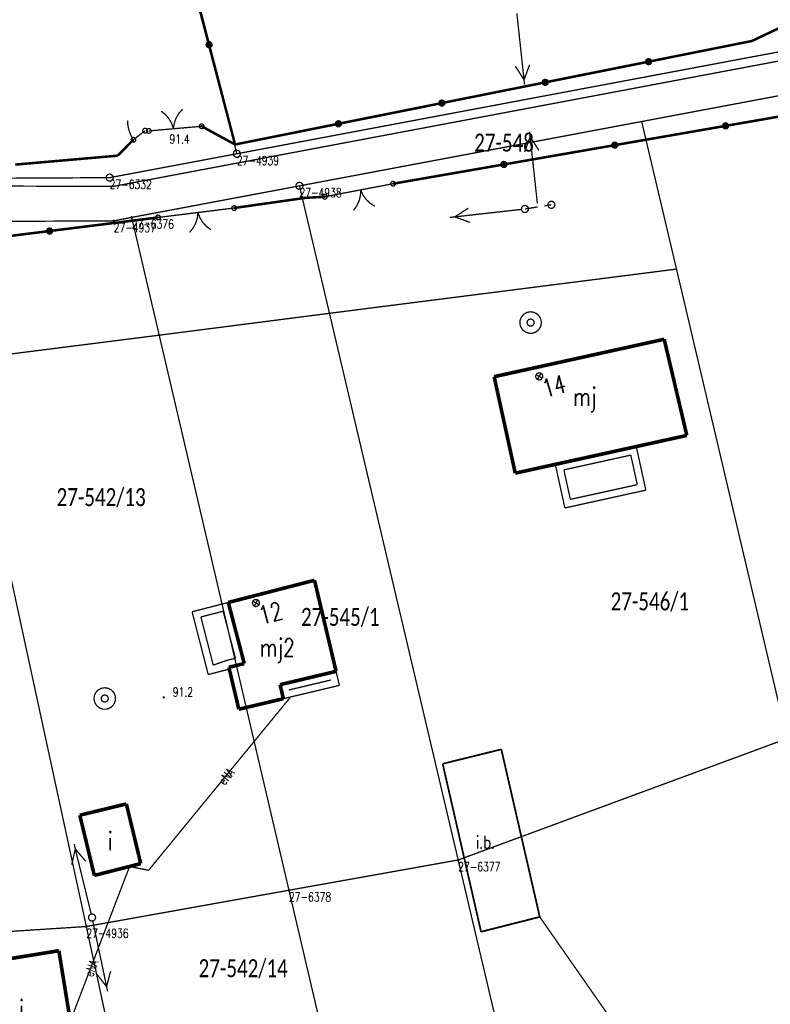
# Model space of a CAD drawing. Header units: metres. Extents: x 7542868 to 7543897, y 5828496 to 5830561.
# Tile 113 of 122: x 7543339 to 7543391, y 5830287 to 5830355. Entities that reach past the tile are written whole.
import ezdxf
from ezdxf.enums import TextEntityAlignment as Align

# ---------------------------------------------------------------- set-up
doc = ezdxf.new("R2010")
doc.units = ezdxf.units.M
doc.header["$MEASUREMENT"] = 0
for name, color, linetype in [('ADRESY_EADTD_T_0', 7, 'Continuous'), ('ADRESY_EAPADR_T_0', 7, 'Continuous'), ('BDOT500_BUIB_E_T_6', 7, 'Continuous'), ('BDOT500_BUIB_L_10', 7, 'Continuous'), ('BDOT500_KTOK_L_1', 7, 'Continuous'), ('BDOT500_KTOK_L_3', 7, 'Continuous'), ('BDOT500_KTOK_L_4', 7, 'Continuous'), ('BDOT500_RTPW_T_0', 7, 'Continuous'), ('BUDYNKI_EGBB_E_T_0', 7, 'Continuous'), ('BUDYNKI_EGBB_L_0', 7, 'Continuous'), ('BUDYNKI_EGBE_L_0', 7, 'Continuous'), ('GESUT_SUPE_E_T_3', 7, 'Continuous'), ('GESUT_SUPE_L_3', 7, 'Continuous'), ('GESUT_SUPP_L_6', 7, 'Continuous'), ('GESUT_SUSM_L_4', 7, 'Continuous'), ('GESUT_SUSM_T_3', 7, 'Continuous'), ('GESUT_SUUW_T_1', 7, 'Continuous'), ('GLOWNA_BAZA_DZIALKI', 7, 'Continuous'), ('GLOWNA_BAZA_NUMERY_PUNKTOW', 7, 'Continuous'), ('GLOWNA_BAZA_PUNKTY', 7, 'Continuous'), ('SZUMIN_511-1_DROGA_POM_UZUPEL__', 7, 'Continuous')]:
    doc.layers.add(name, color=color, linetype=linetype)
doc.layers.add('Numery_dzialek', color=7, linetype='Continuous', lineweight=13)
doc.styles.add('Legend', font='calibri.ttf')
doc.styles.add('STYL_ARIAL', font='simplex', dxfattribs={"width": 0.75, "oblique": 0.1})

msp = doc.modelspace()

# ---------------------------------------------------------------- linework, layer by layer
at = {"layer": 'ADRESY_EAPADR_T_0', "color": 7, "const_width": 0.09}
for points in [[(7543375.2115, 5830330.8891), (7543375.3523, 5830330.8875), (7543375.4699, 5830330.81), (7543375.527, 5830330.6812), (7543375.5053, 5830330.542), (7543375.4118, 5830330.4366), (7543375.2762, 5830330.3985), (7543375.1415, 5830330.4397), (7543375.0505, 5830330.5473), (7543375.0321, 5830330.6869), (7543375.0921, 5830330.8144), (7543375.2115, 5830330.8891)], [(7543375.4971, 5830330.5261), (7543375.0611, 5830330.7708)], [(7543375.1568, 5830330.4305), (7543375.4014, 5830330.8665)], [(7543355.5312, 5830315.1505), (7543355.672, 5830315.1471), (7543355.7886, 5830315.068), (7543355.844, 5830314.9385), (7543355.8205, 5830314.7996), (7543355.7256, 5830314.6954), (7543355.5895, 5830314.6591), (7543355.4554, 5830314.7021), (7543355.3658, 5830314.8108), (7543355.3492, 5830314.9507), (7543355.4109, 5830315.0773), (7543355.5312, 5830315.1505)], [(7543355.8121, 5830314.7838), (7543355.3793, 5830315.0342)], [(7543355.4705, 5830314.6926), (7543355.7209, 5830315.1254)]]:
    msp.add_lwpolyline(points, dxfattribs=at)
at = {"layer": 'BDOT500_BUIB_L_10', "color": 7, "const_width": 0.125}
for points in [[(7543368.5721, 5830303.7407), (7543372.6472, 5830304.7453)], [(7543372.6472, 5830304.7453), (7543375.3183, 5830293.1083)], [(7543371.2407, 5830292.0739), (7543368.5721, 5830303.7407)], [(7543375.3183, 5830293.1083), (7543371.2407, 5830292.0739)]]:
    msp.add_lwpolyline(points, dxfattribs=at)
at = {"layer": 'BDOT500_KTOK_L_1', "color": 7, "const_width": 0.09}
for points in [[(7543349.0019, 5830349.0761), (7543349.3024, 5830348.8371), (7543349.5517, 5830348.545), (7543349.7406, 5830348.2106), (7543349.8622, 5830347.8463)], [(7543349.8622, 5830347.8463), (7543349.9187, 5830348.2262), (7543350.0467, 5830348.5882), (7543350.2416, 5830348.9191), (7543350.4962, 5830349.2067)], [(7543348.0143, 5830347.5927), (7543347.979, 5830347.7035), (7543348.0231, 5830347.8111), (7543348.1261, 5830347.8651), (7543348.2397, 5830347.8403), (7543348.3108, 5830347.7483), (7543348.3061, 5830347.6321), (7543348.2279, 5830347.5461), (7543348.1126, 5830347.5306), (7543348.0143, 5830347.5927)], [(7543348.1488, 5830347.6967), (7543349.3641, 5830347.8028)], [(7543349.115, 5830347.781), (7543350.6093, 5830347.9116)], [(7543350.6093, 5830347.9116), (7543351.8245, 5830348.0177)], [(7543351.69, 5830347.9138), (7543351.6547, 5830348.0246), (7543351.6988, 5830348.1321), (7543351.8017, 5830348.1862), (7543351.9154, 5830348.1614), (7543351.9865, 5830348.0694), (7543351.9818, 5830347.9532), (7543351.9036, 5830347.8672), (7543351.7883, 5830347.8516), (7543351.69, 5830347.9138)], [(7543363.6117, 5830343.7418), (7543362.1382, 5830343.4613)], [(7543362.8749, 5830343.6016), (7543362.857, 5830343.2179), (7543362.7661, 5830342.8448), (7543362.6055, 5830342.496), (7543362.3813, 5830342.1842)], [(7543363.8548, 5830342.4647), (7543363.5317, 5830342.6723), (7543363.2542, 5830342.9377), (7543363.0325, 5830343.2514), (7543362.8749, 5830343.6016)], [(7543365.1243, 5830344.0298), (7543363.3661, 5830343.6951)], [(7543364.9898, 5830343.9258), (7543364.9545, 5830344.0366), (7543364.9986, 5830344.1442), (7543365.1016, 5830344.1982), (7543365.2152, 5830344.1735), (7543365.2863, 5830344.0815), (7543365.2816, 5830343.9653), (7543365.2034, 5830343.8793), (7543365.0881, 5830343.8637), (7543364.9898, 5830343.9258)], [(7543360.2454, 5830343.0226), (7543360.21, 5830343.1334), (7543360.2542, 5830343.241), (7543360.3571, 5830343.2951), (7543360.4707, 5830343.2703), (7543360.5419, 5830343.1783), (7543360.5372, 5830343.0621), (7543360.4589, 5830342.9761), (7543360.3437, 5830342.9605), (7543360.2454, 5830343.0226)], [(7543362.1382, 5830343.4613), (7543360.3799, 5830343.1266)], [(7543354.0844, 5830342.3426), (7543352.0615, 5830342.0912)], [(7543353.9499, 5830342.2387), (7543353.9145, 5830342.3494), (7543353.9587, 5830342.457), (7543354.0616, 5830342.5111), (7543354.1752, 5830342.4863), (7543354.2464, 5830342.3943), (7543354.2417, 5830342.2781), (7543354.1634, 5830342.1921), (7543354.0482, 5830342.1765), (7543353.9499, 5830342.2387)], [(7543348.6637, 5830341.5817), (7543348.6283, 5830341.6925), (7543348.6724, 5830341.8001), (7543348.7754, 5830341.8542), (7543348.889, 5830341.8294), (7543348.9601, 5830341.7374), (7543348.9554, 5830341.6212), (7543348.8772, 5830341.5352), (7543348.7619, 5830341.5196), (7543348.6637, 5830341.5817)], [(7543350.821, 5830341.9371), (7543348.7982, 5830341.6857)], [(7543352.3096, 5830342.1221), (7543350.821, 5830341.9371)], [(7543351.5653, 5830342.0296), (7543351.5227, 5830341.6479), (7543351.408, 5830341.2814), (7543351.2253, 5830340.9436), (7543350.9814, 5830340.647)], [(7543352.4699, 5830340.832), (7543352.1608, 5830341.0599), (7543351.901, 5830341.3427), (7543351.7001, 5830341.67), (7543351.5653, 5830342.0296)]]:
    msp.add_lwpolyline(points, dxfattribs=at)
at = {"layer": 'BDOT500_KTOK_L_3', "color": 7, "const_width": 0.09}
for points in [[(7543346.682, 5830348.3959), (7543346.6858, 5830348.4242)], [(7543346.682, 5830348.3072), (7543346.682, 5830348.3959)], [(7543346.6873, 5830348.2227), (7543346.682, 5830348.3072)], [(7543346.6926, 5830348.1382), (7543346.6873, 5830348.2227)], [(7543346.7095, 5830348.05), (7543346.6926, 5830348.1382)], [(7543346.7202, 5830347.9697), (7543346.7095, 5830348.05)], [(7543346.7431, 5830347.8736), (7543346.7202, 5830347.9697)], [(7543346.76, 5830347.7854), (7543346.7431, 5830347.8736)], [(7543346.7937, 5830347.6976), (7543346.76, 5830347.7854)], [(7543346.822, 5830347.6057), (7543346.7937, 5830347.6976)], [(7543347.4832, 5830347.3974), (7543347.8861, 5830347.7103)], [(7543347.7516, 5830347.6063), (7543347.7162, 5830347.7171), (7543347.7603, 5830347.8247), (7543347.8633, 5830347.8787), (7543347.9769, 5830347.854), (7543348.048, 5830347.7619), (7543348.0433, 5830347.6458), (7543347.9651, 5830347.5597), (7543347.8498, 5830347.5442), (7543347.7516, 5830347.6063)], [(7543346.8557, 5830347.5179), (7543346.822, 5830347.6057)], [(7543346.8948, 5830347.4343), (7543346.8557, 5830347.5179)], [(7543346.9347, 5830347.3386), (7543346.8948, 5830347.4343)], [(7543346.9458, 5830346.9806), (7543346.9104, 5830347.0914), (7543346.9546, 5830347.199), (7543347.0575, 5830347.253), (7543347.1711, 5830347.2282), (7543347.2422, 5830347.1362), (7543347.2376, 5830347.02), (7543347.1593, 5830346.934), (7543347.0441, 5830346.9185), (7543346.9458, 5830346.9806)], [(7543346.9791, 5830347.2592), (7543346.9347, 5830347.3386)], [(7543347.0297, 5830347.1719), (7543346.9791, 5830347.2592)], [(7543347.0803, 5830347.0846), (7543347.0297, 5830347.1719)], [(7543347.0803, 5830347.0846), (7543347.4832, 5830347.3974)]]:
    msp.add_lwpolyline(points, dxfattribs=at)
at = {"layer": 'BDOT500_KTOK_L_4', "color": 7, "const_width": 0.175}
for points in [[(7543352.3385, 5830353.6855), (7543350.5332, 5830360.6173)], [(7543392.6709, 5830355.1833), (7543390.0691, 5830353.945)], [(7543352.204, 5830353.5815), (7543352.1686, 5830353.6923), (7543352.2127, 5830353.7999), (7543352.3157, 5830353.854), (7543352.4293, 5830353.8292), (7543352.5004, 5830353.7372), (7543352.4958, 5830353.621), (7543352.4175, 5830353.535), (7543352.3023, 5830353.5194), (7543352.204, 5830353.5815)], [(7543390.0691, 5830353.945), (7543382.884, 5830352.5067)], [(7543354.1437, 5830346.7537), (7543352.3385, 5830353.6855)], [(7543382.884, 5830352.5067), (7543375.699, 5830351.0685)], [(7543382.7495, 5830352.4028), (7543382.7142, 5830352.5136), (7543382.7583, 5830352.6212), (7543382.8613, 5830352.6752), (7543382.9749, 5830352.6504), (7543383.046, 5830352.5584), (7543383.0413, 5830352.4422), (7543382.9631, 5830352.3562), (7543382.8478, 5830352.3407), (7543382.7495, 5830352.4028)], [(7543375.699, 5830351.0685), (7543368.5139, 5830349.6302)], [(7543375.5645, 5830350.9645), (7543375.5291, 5830351.0753), (7543375.5732, 5830351.1829), (7543375.6762, 5830351.237), (7543375.7898, 5830351.2122), (7543375.8609, 5830351.1202), (7543375.8562, 5830351.004), (7543375.778, 5830350.918), (7543375.6627, 5830350.9024), (7543375.5645, 5830350.9645)], [(7543368.3794, 5830349.5263), (7543368.344, 5830349.637), (7543368.3881, 5830349.7446), (7543368.4911, 5830349.7987), (7543368.6047, 5830349.7739), (7543368.6758, 5830349.6819), (7543368.6712, 5830349.5657), (7543368.5929, 5830349.4797), (7543368.4777, 5830349.4641), (7543368.3794, 5830349.5263)], [(7543368.5139, 5830349.6302), (7543361.3288, 5830348.192)], [(7543388.2299, 5830348.0463), (7543395.9318, 5830349.3852)], [(7543361.1943, 5830348.088), (7543361.1589, 5830348.1988), (7543361.203, 5830348.3064), (7543361.306, 5830348.3604), (7543361.4196, 5830348.3357), (7543361.4907, 5830348.2436), (7543361.4861, 5830348.1275), (7543361.4078, 5830348.0414), (7543361.2926, 5830348.0259), (7543361.1943, 5830348.088)], [(7543354.1437, 5830346.7537), (7543351.8245, 5830348.0177)], [(7543361.3288, 5830348.192), (7543354.1437, 5830346.7537)], [(7543380.5281, 5830346.7075), (7543388.2299, 5830348.0463)], [(7543388.0954, 5830347.9423), (7543388.0601, 5830348.0531), (7543388.1042, 5830348.1607), (7543388.2072, 5830348.2148), (7543388.3208, 5830348.19), (7543388.3919, 5830348.098), (7543388.3872, 5830347.9818), (7543388.309, 5830347.8958), (7543388.1937, 5830347.8802), (7543388.0954, 5830347.9423)], [(7543347.0803, 5830347.0846), (7543345.9878, 5830345.9768)], [(7543372.8262, 5830345.3686), (7543380.5281, 5830346.7075)], [(7543380.3936, 5830346.6035), (7543380.3582, 5830346.7143), (7543380.4023, 5830346.8219), (7543380.5053, 5830346.8759), (7543380.6189, 5830346.8512), (7543380.69, 5830346.7591), (7543380.6854, 5830346.643), (7543380.6071, 5830346.5569), (7543380.4919, 5830346.5414), (7543380.3936, 5830346.6035)], [(7543345.9878, 5830345.9768), (7543338.8661, 5830345.3571)], [(7543365.1243, 5830344.0298), (7543372.8262, 5830345.3686)], [(7543372.6917, 5830345.2647), (7543372.6563, 5830345.3754), (7543372.7005, 5830345.483), (7543372.8034, 5830345.5371), (7543372.917, 5830345.5123), (7543372.9882, 5830345.4203), (7543372.9835, 5830345.3041), (7543372.9052, 5830345.2181), (7543372.79, 5830345.2025), (7543372.6917, 5830345.2647)], [(7543354.0844, 5830342.3426), (7543359.0203, 5830343.0471)], [(7543359.0203, 5830343.0471), (7543360.3799, 5830343.1266)], [(7543341.2586, 5830340.743), (7543348.7982, 5830341.6857)], [(7543341.1241, 5830340.6391), (7543341.0887, 5830340.7499), (7543341.1328, 5830340.8575), (7543341.2358, 5830340.9115), (7543341.3494, 5830340.8867), (7543341.4205, 5830340.7947), (7543341.4158, 5830340.6785), (7543341.3376, 5830340.5925), (7543341.2224, 5830340.5769), (7543341.1241, 5830340.6391)], [(7543333.719, 5830339.8004), (7543341.2586, 5830340.743)]]:
    msp.add_lwpolyline(points, dxfattribs=at)
at = {"layer": 'BDOT500_RTPW_T_0', "color": 7, "const_width": 0.075}
for points in [[(7543351.8695, 5830348.0177), (7543351.8563, 5830347.9859), (7543351.8245, 5830347.9727), (7543351.7927, 5830347.9859), (7543351.7795, 5830348.0177), (7543351.7927, 5830348.0496), (7543351.8245, 5830348.0627), (7543351.8563, 5830348.0496), (7543351.8695, 5830348.0177)], [(7543349.2354, 5830308.3534), (7543349.2222, 5830308.3216), (7543349.1904, 5830308.3084), (7543349.1585, 5830308.3216), (7543349.1454, 5830308.3534), (7543349.1585, 5830308.3852), (7543349.1904, 5830308.3984), (7543349.2222, 5830308.3852), (7543349.2354, 5830308.3534)]]:
    msp.add_lwpolyline(points, dxfattribs=at)
at = {"layer": 'BUDYNKI_EGBB_L_0', "color": 34, "const_width": 0.25}
for points in [[(7543372.1488, 5830330.6267), (7543383.965, 5830333.227)], [(7543383.965, 5830333.227), (7543385.539, 5830326.547)], [(7543373.6157, 5830323.9259), (7543372.1488, 5830330.6267)], [(7543385.539, 5830326.547), (7543373.6157, 5830323.9259)], [(7543353.6751, 5830314.9456), (7543359.6653, 5830316.4876)], [(7543359.6653, 5830316.4876), (7543361.165, 5830310.161)], [(7543354.7849, 5830310.7027), (7543353.6751, 5830314.9456)], [(7543353.7165, 5830310.4452), (7543354.7849, 5830310.7027)], [(7543354.4069, 5830307.5296), (7543353.7165, 5830310.4452)], [(7543361.165, 5830310.161), (7543357.273, 5830309.237)], [(7543357.273, 5830309.237), (7543357.504, 5830308.264)], [(7543357.504, 5830308.264), (7543354.4069, 5830307.5296)], [(7543343.3564, 5830300.1715), (7543346.5915, 5830300.9542)], [(7543346.5915, 5830300.9542), (7543347.5905, 5830296.8105)], [(7543344.3657, 5830295.9879), (7543343.3564, 5830300.1715)], [(7543347.5905, 5830296.8105), (7543344.3657, 5830295.9879)], [(7543338.4951, 5830290.2061), (7543341.9018, 5830290.76)], [(7543341.9018, 5830290.76), (7543342.696, 5830285.8647)]]:
    msp.add_lwpolyline(points, dxfattribs=at)
at = {"layer": 'BUDYNKI_EGBE_L_0', "color": 7, "const_width": 0.09}
for points in [[(7543376.399, 5830324.537), (7543382.0241, 5830325.7747)], [(7543376.9946, 5830324.1561), (7543381.6433, 5830325.179)], [(7543381.6433, 5830325.179), (7543382.0951, 5830323.1279)], [(7543382.0241, 5830325.7747), (7543382.691, 5830322.747)], [(7543377.064, 5830321.51), (7543376.399, 5830324.537)], [(7543377.4451, 5830322.1057), (7543376.9946, 5830324.1561)], [(7543382.0951, 5830323.1279), (7543377.4451, 5830322.1057)], [(7543382.691, 5830322.747), (7543377.064, 5830321.51)], [(7543351.16, 5830314.3), (7543353.6751, 5830314.9456)], [(7543353.6751, 5830314.9456), (7543354.7849, 5830310.7027)], [(7543352.28, 5830309.94), (7543351.16, 5830314.3)], [(7543351.7687, 5830313.94), (7543353.3174, 5830314.3376)], [(7543353.3174, 5830314.3376), (7543354.1721, 5830311.0694)], [(7543352.6286, 5830310.5926), (7543351.7687, 5830313.94)], [(7543353.5746, 5830310.9253), (7543352.6286, 5830310.5926)], [(7543354.1721, 5830311.0694), (7543353.5746, 5830310.9253)], [(7543353.76, 5830310.32), (7543352.28, 5830309.94)], [(7543354.7849, 5830310.7027), (7543353.7165, 5830310.4452)], [(7543353.7165, 5830310.4452), (7543353.76, 5830310.32)], [(7543357.273, 5830309.237), (7543361.165, 5830310.161)], [(7543361.165, 5830310.161), (7543361.3964, 5830309.1885)], [(7543360.7942, 5830309.5594), (7543357.875, 5830308.866)], [(7543357.875, 5830308.866), (7543360.7943, 5830309.5591)], [(7543360.7943, 5830309.5591), (7543360.7942, 5830309.5594)], [(7543357.504, 5830308.264), (7543357.273, 5830309.237)], [(7543361.3964, 5830309.1885), (7543357.504, 5830308.264)], [(7543357.875, 5830308.866), (7543357.875, 5830308.866)]]:
    msp.add_lwpolyline(points, dxfattribs=at)
at = {"layer": 'GESUT_SUPE_L_3', "color": 1, "const_width": 0.09}
for points in [[(7543374.2625, 5830350.9002), (7543373.7268, 5830355.8714)], [(7543374.225, 5830351.2482), (7543373.6207, 5830352.1889)], [(7543374.225, 5830351.2482), (7543374.6149, 5830352.296)], [(7543374.2618, 5830346.2389), (7543374.6518, 5830347.2867)], [(7543375.15, 5830342.6635), (7543374.6143, 5830347.6347)], [(7543375.2561, 5830346.346), (7543374.6518, 5830347.2867)], [(7543369.0707, 5830341.6882), (7543374.0396, 5830342.2455)], [(7543369.4185, 5830341.7272), (7543370.3566, 5830342.3356)], [(7543374.288, 5830342.2733), (7543375.1768, 5830342.4149)], [(7543369.4185, 5830341.7272), (7543370.468, 5830341.3418)], [(7543348.1338, 5830296.3442), (7543358.0069, 5830308.384)], [(7543342.7945, 5830296.7362), (7543343.0428, 5830297.8263)], [(7543344.1467, 5830293.3092), (7543342.9597, 5830298.1663)], [(7543343.7659, 5830296.9736), (7543343.0428, 5830297.8263)], [(7543342.696, 5830285.8647), (7543346.8153, 5830296.6128)], [(7543346.8153, 5830296.6128), (7543348.1338, 5830296.3442)], [(7543375.3183, 5830293.1083), (7543381.0385, 5830284.9117)], [(7543345.2899, 5830287.9295), (7543344.2577, 5830292.8217)], [(7543345.2176, 5830288.2719), (7543344.522, 5830289.1471)], [(7543345.2176, 5830288.2719), (7543345.5004, 5830289.3536)]]:
    msp.add_lwpolyline(points, dxfattribs=at)
at = {"layer": 'GESUT_SUPP_L_6', "color": 30, "const_width": 0.09}
for points in [[(7543345.6888, 5830343.842), (7543399.7848, 5830354.0305)], [(7543312.693, 5830343.9412), (7543345.6888, 5830343.842)]]:
    msp.add_lwpolyline(points, dxfattribs=at)
at = {"layer": 'GESUT_SUSM_L_4', "color": 7, "const_width": 0.09}
for points in [[(7543374.0902, 5830342.1204), (7543374.0389, 5830342.2517), (7543374.0668, 5830342.3897), (7543374.1648, 5830342.4909), (7543374.302, 5830342.5229), (7543374.4347, 5830342.4757), (7543374.5209, 5830342.3643), (7543374.5331, 5830342.224), (7543374.4675, 5830342.0993), (7543374.3449, 5830342.0299), (7543374.2042, 5830342.0378), (7543374.0902, 5830342.1204)], [(7543374.5349, 5830342.3127), (7543375.0287, 5830342.3913)], [(7543375.6325, 5830342.4875), (7543376.1262, 5830342.5662)], [(7543375.9284, 5830342.4133), (7543375.8772, 5830342.5445), (7543375.905, 5830342.6826), (7543376.0031, 5830342.7837), (7543376.1402, 5830342.8158), (7543376.273, 5830342.7686), (7543376.3591, 5830342.6571), (7543376.3713, 5830342.5168), (7543376.3057, 5830342.3921), (7543376.1831, 5830342.3227), (7543376.0425, 5830342.3306), (7543375.9284, 5830342.4133)]]:
    msp.add_lwpolyline(points, dxfattribs=at)
at = {"layer": 'GESUT_SUSM_T_3', "color": 7, "const_width": 0.09}
msp.add_lwpolyline([(7543344.2061, 5830293.3164), (7543344.3412, 5830293.2767), (7543344.4335, 5830293.1702), (7543344.4535, 5830293.0308), (7543344.395, 5830292.9026), (7543344.2765, 5830292.8265), (7543344.1356, 5830292.8265), (7543344.0171, 5830292.9026), (7543343.9586, 5830293.0308), (7543343.9787, 5830293.1702), (7543344.0709, 5830293.2767), (7543344.2061, 5830293.3164)], dxfattribs=at)
at = {"layer": 'GESUT_SUUW_T_1', "color": 7, "const_width": 0.09}
for points in [[(7543374.683, 5830335.1349), (7543374.9265, 5830335.0942), (7543375.1437, 5830334.9767), (7543375.3109, 5830334.7951), (7543375.41, 5830334.569), (7543375.4304, 5830334.323), (7543375.3698, 5830334.0836), (7543375.2348, 5830333.8769), (7543375.04, 5830333.7253), (7543374.8064, 5830333.6451), (7543374.5595, 5830333.6451), (7543374.326, 5830333.7253), (7543374.1312, 5830333.8769), (7543373.9962, 5830334.0836), (7543373.9356, 5830334.323), (7543373.9559, 5830334.569), (7543374.0551, 5830334.7951), (7543374.2223, 5830334.9767), (7543374.4395, 5830335.0942), (7543374.683, 5830335.1349)], [(7543374.683, 5830334.6349), (7543374.8182, 5830334.5952), (7543374.9104, 5830334.4887), (7543374.9304, 5830334.3493), (7543374.8719, 5830334.2212), (7543374.7534, 5830334.145), (7543374.6126, 5830334.145), (7543374.4941, 5830334.2212), (7543374.4355, 5830334.3493), (7543374.4556, 5830334.4887), (7543374.5478, 5830334.5952), (7543374.683, 5830334.6349)], [(7543345.0903, 5830309.0248), (7543345.3338, 5830308.9842), (7543345.5509, 5830308.8667), (7543345.7182, 5830308.685), (7543345.8173, 5830308.4589), (7543345.8377, 5830308.2129), (7543345.7771, 5830307.9735), (7543345.6421, 5830307.7669), (7543345.4472, 5830307.6152), (7543345.2137, 5830307.535), (7543344.9668, 5830307.535), (7543344.7333, 5830307.6152), (7543344.5385, 5830307.7669), (7543344.4034, 5830307.9735), (7543344.3428, 5830308.2129), (7543344.3632, 5830308.4589), (7543344.4624, 5830308.685), (7543344.6296, 5830308.8667), (7543344.8468, 5830308.9842), (7543345.0903, 5830309.0248)], [(7543345.0903, 5830308.5248), (7543345.2254, 5830308.4851), (7543345.3177, 5830308.3787), (7543345.3377, 5830308.2392), (7543345.2792, 5830308.1111), (7543345.1607, 5830308.0349), (7543345.0198, 5830308.0349), (7543344.9013, 5830308.1111), (7543344.8428, 5830308.2392), (7543344.8629, 5830308.3787), (7543344.9551, 5830308.4851), (7543345.0903, 5830308.5248)]]:
    msp.add_lwpolyline(points, dxfattribs=at)
at = {"layer": 'GLOWNA_BAZA_DZIALKI', "color": 92, "lineweight": 20, "const_width": 0.09}
for points in [[(7543354.27, 5830346.11), (7543343.17, 5830388.43)], [(7543354.27, 5830346.11), (7543399.77, 5830354.66)], [(7543400.71, 5830351.79), (7543358.62, 5830343.88)], [(7543345.43, 5830344.45), (7543354.27, 5830346.11)], [(7543331.88, 5830344.38), (7543345.43, 5830344.45)], [(7543358.62, 5830343.88), (7543346.96, 5830341.69)], [(7543369.65, 5830297.06), (7543358.62, 5830343.88)], [(7543346.96, 5830341.69), (7543345.71, 5830341.45)], [(7543357.89, 5830294.96), (7543346.96, 5830341.69)], [(7543345.71, 5830341.45), (7543333.23, 5830341.39)], [(7543343.81, 5830292.44), (7543333.43, 5830340.41)], [(7543369.65, 5830297.06), (7543414.93, 5830313.77)], [(7543357.89, 5830294.96), (7543369.65, 5830297.06)], [(7543380.38, 5830251.52), (7543369.65, 5830297.06)], [(7543343.81, 5830292.44), (7543357.89, 5830294.96)], [(7543368.75, 5830248.58), (7543357.89, 5830294.96)], [(7543325.7, 5830291.27), (7543343.81, 5830292.44)], [(7543354.05, 5830244.86), (7543343.81, 5830292.44)]]:
    msp.add_lwpolyline(points, dxfattribs=at)
at = {"layer": 'GLOWNA_BAZA_PUNKTY', "color": 7, "const_width": 0.09}
for points in [[(7543354.27, 5830346.36), (7543354.4052, 5830346.3203), (7543354.4974, 5830346.2139), (7543354.5175, 5830346.0744), (7543354.4589, 5830345.9463), (7543354.3404, 5830345.8701), (7543354.1996, 5830345.8701), (7543354.0811, 5830345.9463), (7543354.0225, 5830346.0744), (7543354.0426, 5830346.2139), (7543354.1348, 5830346.3203), (7543354.27, 5830346.36)], [(7543345.43, 5830344.7), (7543345.5652, 5830344.6603), (7543345.6574, 5830344.5539), (7543345.6775, 5830344.4144), (7543345.6189, 5830344.2863), (7543345.5004, 5830344.2101), (7543345.3596, 5830344.2101), (7543345.2411, 5830344.2863), (7543345.1825, 5830344.4144), (7543345.2026, 5830344.5539), (7543345.2948, 5830344.6603), (7543345.43, 5830344.7)], [(7543358.62, 5830344.13), (7543358.7552, 5830344.0903), (7543358.8474, 5830343.9839), (7543358.8675, 5830343.8444), (7543358.8089, 5830343.7163), (7543358.6904, 5830343.6401), (7543358.5496, 5830343.6401), (7543358.4311, 5830343.7163), (7543358.3725, 5830343.8444), (7543358.3926, 5830343.9839), (7543358.4848, 5830344.0903), (7543358.62, 5830344.13)], [(7543346.96, 5830341.735), (7543346.9918, 5830341.7218), (7543347.005, 5830341.69), (7543346.9918, 5830341.6582), (7543346.96, 5830341.645), (7543346.9282, 5830341.6582), (7543346.915, 5830341.69), (7543346.9282, 5830341.7218), (7543346.96, 5830341.735)], [(7543345.71, 5830341.495), (7543345.7418, 5830341.4818), (7543345.755, 5830341.45), (7543345.7418, 5830341.4182), (7543345.71, 5830341.405), (7543345.6782, 5830341.4182), (7543345.665, 5830341.45), (7543345.6782, 5830341.4818), (7543345.71, 5830341.495)], [(7543369.65, 5830297.105), (7543369.6818, 5830297.0918), (7543369.695, 5830297.06), (7543369.6818, 5830297.0282), (7543369.65, 5830297.015), (7543369.6182, 5830297.0282), (7543369.605, 5830297.06), (7543369.6182, 5830297.0918), (7543369.65, 5830297.105)], [(7543357.89, 5830295.005), (7543357.9218, 5830294.9918), (7543357.935, 5830294.96), (7543357.9218, 5830294.9282), (7543357.89, 5830294.915), (7543357.8582, 5830294.9282), (7543357.845, 5830294.96), (7543357.8582, 5830294.9918), (7543357.89, 5830295.005)], [(7543343.81, 5830292.485), (7543343.8418, 5830292.4718), (7543343.855, 5830292.44), (7543343.8418, 5830292.4082), (7543343.81, 5830292.395), (7543343.7782, 5830292.4082), (7543343.765, 5830292.44), (7543343.7782, 5830292.4718), (7543343.81, 5830292.485)]]:
    msp.add_lwpolyline(points, dxfattribs=at)
at = {"layer": 'SZUMIN_511-1_DROGA_POM_UZUPEL__', "color": 3, "const_width": 0.09}
for points in [[(7543350.34, 5830361.1), (7543354.27, 5830346.11)], [(7543382.4, 5830348.35), (7543400.71, 5830351.79)], [(7543358.62, 5830343.88), (7543382.4, 5830348.35)], [(7543382.4, 5830348.35), (7543384.82, 5830338.1)], [(7543354.27, 5830346.11), (7543345.43, 5830344.45)], [(7543345.43, 5830344.45), (7543331.88, 5830344.38)], [(7543346.96, 5830341.69), (7543358.62, 5830343.88)], [(7543345.71, 5830341.45), (7543346.96, 5830341.69)], [(7543333.23, 5830341.39), (7543345.71, 5830341.45)], [(7543384.82, 5830338.1), (7543360.71, 5830335.03)], [(7543392.5, 5830305.49), (7543384.82, 5830338.1)], [(7543360.71, 5830335.03), (7543348.88, 5830333.51)], [(7543348.88, 5830333.51), (7543335.29, 5830331.79)], [(7543343.81, 5830292.44), (7543357.89, 5830294.96)], [(7543357.89, 5830294.96), (7543368.75, 5830248.58)], [(7543354.05, 5830244.86), (7543343.81, 5830292.44)]]:
    msp.add_lwpolyline(points, dxfattribs=at)
at = {"layer": 'SZUMIN_511-1_DROGA_POM_UZUPEL__', "color": 7, "const_width": 0.09}
for points in [[(7543354.27, 5830346.11), (7543350.34, 5830361.1)], [(7543399.77, 5830354.66), (7543354.27, 5830346.11)], [(7543400.71, 5830351.79), (7543382.4, 5830348.35)], [(7543382.4, 5830348.35), (7543358.62, 5830343.88)], [(7543382.4, 5830348.35), (7543384.82, 5830338.1)], [(7543354.27, 5830346.11), (7543345.43, 5830344.45)], [(7543345.43, 5830344.45), (7543331.88, 5830344.38)], [(7543358.62, 5830343.88), (7543346.96, 5830341.69)], [(7543346.96, 5830341.69), (7543345.71, 5830341.45)], [(7543345.71, 5830341.45), (7543333.23, 5830341.39)], [(7543360.71, 5830335.03), (7543384.82, 5830338.1)], [(7543384.82, 5830338.1), (7543392.5, 5830305.49)], [(7543348.88, 5830333.51), (7543360.71, 5830335.03)], [(7543335.29, 5830331.79), (7543348.88, 5830333.51)], [(7543357.89, 5830294.96), (7543343.81, 5830292.44)], [(7543368.75, 5830248.58), (7543357.89, 5830294.96)], [(7543343.81, 5830292.44), (7543354.05, 5830244.86)]]:
    msp.add_lwpolyline(points, dxfattribs=at)

# ---------------------------------------------------------------- texts
at = {"layer": 'ADRESY_EADTD_T_0', "color": 214, "style": 'STYL_ARIAL', "width": 0.75}
for s, rotation, p in [('14', 15.6991, (7543375.3637, 5830330.3476)), ('12', 14.9491, (7543355.6763, 5830314.6071))]:
    msp.add_text(s, height=1.25, rotation=rotation, dxfattribs=at).set_placement(p, align=Align.TOP_LEFT)
at = {"layer": 'BDOT500_BUIB_E_T_6', "color": 7, "style": 'STYL_ARIAL', "width": 0.75}
msp.add_text('i.b.', height=0.875, dxfattribs=at).set_placement((7543370.8868, 5830298.7405), align=Align.TOP_LEFT)
at = {"layer": 'BDOT500_RTPW_T_0', "color": 7, "style": 'STYL_ARIAL', "width": 0.75}
for s, p in [('91.4', (7543349.5805, 5830347.4455)), ('91.2', (7543349.8194, 5830309.041))]:
    msp.add_text(s, height=0.625, dxfattribs=at).set_placement(p, align=Align.TOP_LEFT)
at = {"layer": 'BUDYNKI_EGBB_E_T_0', "color": 7, "style": 'STYL_ARIAL', "width": 0.75}
for s, p in [('mj', (7543378.4543, 5830329.2385)), ('mj2', (7543357.0841, 5830311.8097)), ('i', (7543345.476, 5830298.3769)), ('i', (7543339.316, 5830286.7177))]:
    msp.add_text(s, height=1.25, dxfattribs=at).set_placement(p, align=Align.MIDDLE_CENTER)
at = {"layer": 'GESUT_SUPE_E_T_3', "color": 1, "style": 'STYL_ARIAL', "width": 0.75}
for rotation, p in [(50.6471, (7543353.5396, 5830302.8542)), (69.0299, (7543344.1631, 5830289.5472))]:
    msp.add_text('eNA', height=0.625, rotation=rotation, dxfattribs=at).set_placement(p, align=Align.MIDDLE_CENTER)
at = {"layer": 'GLOWNA_BAZA_NUMERY_PUNKTOW', "color": 7, "style": 'STYL_ARIAL', "width": 0.75}
for s, p in [('27-4939', (7543354.27, 5830345.9538)), ('27-6332', (7543345.43, 5830344.2938)), ('27-4938', (7543358.62, 5830343.7237)), ('27-4937', (7543345.71, 5830341.2938)), ('27-6376', (7543346.96, 5830341.5338)), ('27-6377', (7543369.65, 5830296.9037)), ('27-6378', (7543357.89, 5830294.8037)), ('27-4936', (7543343.81, 5830292.2838))]:
    msp.add_text(s, height=0.625, dxfattribs=at).set_placement(p, align=Align.TOP_LEFT)
at = {"layer": 'Numery_dzialek', "color": 92, "linetype": 'Continuous', "style": 'Legend', "width": 0.75}
for s, p in [('27-548', (7543370.76, 5830347.5075)), ('27-542/13', (7543341.74, 5830322.8875)), ('27-546/1', (7543380.24, 5830315.6475)), ('27-545/1', (7543358.73, 5830314.5675)), ('27-542/14', (7543351.61, 5830290.1675))]:
    msp.add_text(s, height=1.25, dxfattribs=at).set_placement(p, align=Align.TOP_LEFT)

doc.saveas('drawing.dxf')
